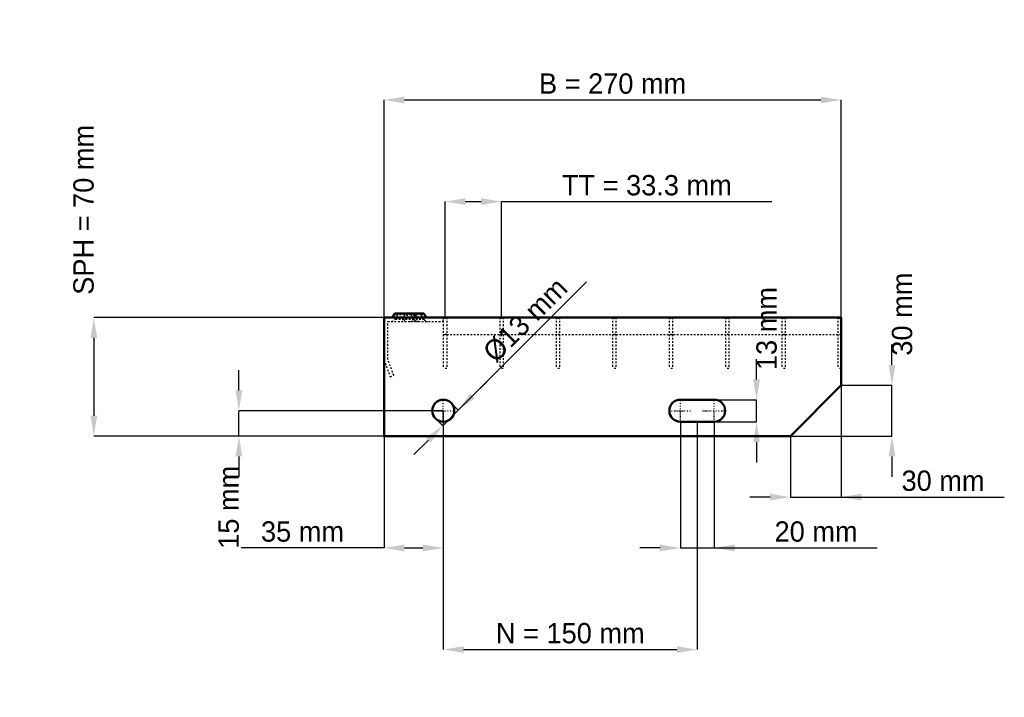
# Model space of a CAD drawing. Header units: millimetres. Extents: x -215 to 366, y -154 to 246.
import ezdxf

# ---------------------------------------------------------------- set-up
doc = ezdxf.new("R2010")
doc.units = ezdxf.units.MM
doc.linetypes.add('Center', pattern=[1.5, 0.45, -0.5, 0.05, -0.5])
doc.linetypes.add('Dashed', pattern=[2, 1, -1])
for name, color, linetype, lineweight in [('2d ConnectionPoints', 7, 'Continuous', 50), ('AM_0', 7, 'Continuous', 50), ('AM_5', 3, 'Continuous', 25), ('AM_7', 7, 'Center', 25), ('AM_9', 6, 'Dashed', 25)]:
    doc.layers.add(name, color=color, linetype=linetype, lineweight=lineweight)
doc.dimstyles.new('ISO-25', dxfattribs={"dimtxt": 2.5, "dimasz": 2.5, "dimexe": 1.25, "dimexo": 0.625, "dimtad": 1, "dimtxsty": 'Standard', "dimcen": 2.5, "dimadec": 0, "dimazin": 0, "dimtfac": 1, "dimtmove": 0, "dimatfit": 3, "dimfxl": 1, "dimarcsym": 0})

# ---------------------------------------------------------------- blocks, each defined once
blk = doc.blocks.new('1_270_2_33_33_6_VERTICAL_0_in_LPP23033112S116002707036350_0')
at = {"layer": 'AM_9'}
blk.add_line((35, 60), (270, 60), dxfattribs=at)
blk = doc.blocks.new('2_600_350_11_11_2_6_3_FRONT_0_in_LPP23033112S116002707036350_0')
at = {"layer": 'AM_0'}
for p, q in [((6.43, 72.46), (5.01, 70)), ((6.43, 72.46), (23.57, 72.46)), ((18.99, 70), (17.57, 72.46)), ((24.99, 70), (23.57, 72.46))]:
    blk.add_line(p, q, dxfattribs=at)
at = {"layer": 'AM_7'}
for p, q in [((12, 73), (12, 67.5)), ((18, 73), (18, 67.5))]:
    blk.add_line(p, q, dxfattribs=at)
at = {"layer": 'AM_9'}
for p, q in [((7.89, 71.62), (6.3, 68.87)), ((6.43, 72.46), (7.89, 71.62)), ((22.11, 71.62), (7.89, 71.62)), ((12.43, 72.46), (11.01, 70)), ((13.89, 71.62), (12.3, 68.87)), ((12.43, 72.46), (13.89, 71.62)), ((16.11, 71.62), (17.57, 72.46)), ((17.7, 68.87), (16.11, 71.62)), ((22.11, 71.62), (23.57, 72.46)), ((23.7, 68.87), (22.11, 71.62)), ((35, 67.75), (35, 70)), ((2.25, 45.4), (2.25, 67.75)), ((2.25, 67.75), (35, 67.75)), ((23.7, 68.87), (6.3, 68.87)), ((19.28, 67.81), (21.08, 67.75)), ((0, 45), (3.64, 35)), ((5.75, 35.77), (2.25, 45.4)), ((3.64, 35), (5.75, 35.77))]:
    blk.add_line(p, q, dxfattribs=at)
blk.add_lwpolyline([(14.92, 67.75), (16.46, 67.8), (18, 67.84), (19.28, 67.81)], dxfattribs=at)
for centre, start, end in [((4.35, 70), 270, 330), ((10.35, 70), 270, 330), ((19.65, 70), 210, 270), ((25.65, 70), 210, 270)]:
    blk.add_arc(centre, 2.25, start, end, dxfattribs=at)
blk = doc.blocks.new('3_600_0_30_11_11_2_3_HORIZONTAL_1_0_in_LPP23033112S116002707036350_0')
at = {"layer": 'AM_9'}
for p, q in [((268, 70), (268, 40)), ((270, 60), (268, 60)), ((270, 40), (268, 40))]:
    blk.add_line(p, q, dxfattribs=at)
blk = doc.blocks.new('4_600_0_30_11_11_2_3_HORIZONTAL_2_0_in_LPP23033112S116002707036350_0')
at = {"layer": 'AM_9'}
for p, q in [((234.98, 70), (234.98, 40)), ((236.98, 70), (236.98, 40)), ((236.98, 60), (234.98, 60)), ((236.98, 40), (234.98, 40))]:
    blk.add_line(p, q, dxfattribs=at)
blk = doc.blocks.new('5_600_0_30_11_11_2_3_HORIZONTAL_3_0_in_LPP23033112S116002707036350_0')
at = {"layer": 'AM_9'}
for p, q in [((201.65, 70), (201.65, 40)), ((203.65, 70), (203.65, 40)), ((203.65, 60), (201.65, 60)), ((203.65, 40), (201.65, 40))]:
    blk.add_line(p, q, dxfattribs=at)
blk = doc.blocks.new('6_600_0_30_11_11_2_3_HORIZONTAL_4_0_in_LPP23033112S116002707036350_0')
at = {"layer": 'AM_9'}
for p, q in [((168.32, 70), (168.32, 40)), ((170.32, 70), (170.32, 40)), ((170.32, 60), (168.32, 60)), ((170.32, 40), (168.32, 40))]:
    blk.add_line(p, q, dxfattribs=at)
blk = doc.blocks.new('7_600_0_30_11_11_2_3_HORIZONTAL_5_0_in_LPP23033112S116002707036350_0')
at = {"layer": 'AM_9'}
for p, q in [((134.99, 70), (134.99, 40)), ((136.99, 70), (136.99, 40)), ((136.99, 60), (134.99, 60)), ((136.99, 40), (134.99, 40))]:
    blk.add_line(p, q, dxfattribs=at)
blk = doc.blocks.new('8_600_0_30_11_11_2_3_HORIZONTAL_6_0_in_LPP23033112S116002707036350_0')
at = {"layer": 'AM_9'}
for p, q in [((101.66, 70), (101.66, 40)), ((103.66, 70), (103.66, 40)), ((103.66, 60), (101.66, 60)), ((103.66, 40), (101.66, 40))]:
    blk.add_line(p, q, dxfattribs=at)
blk = doc.blocks.new('9_600_0_30_11_11_2_3_HORIZONTAL_7_0_in_LPP23033112S116002707036350_0')
at = {"layer": 'AM_9'}
for p, q in [((68.33, 70), (68.33, 40)), ((70.33, 70), (70.33, 40)), ((70.33, 60), (68.33, 60)), ((70.33, 40), (68.33, 40))]:
    blk.add_line(p, q, dxfattribs=at)
blk = doc.blocks.new('10_600_0_30_11_11_2_3_HORIZONTAL_8_0_in_LPP23033112S116002707036350_0')
at = {"layer": 'AM_9'}
for p, q in [((35, 70), (35, 40)), ((37, 70), (37, 40)), ((37, 60), (35, 60)), ((37, 40), (35, 40))]:
    blk.add_line(p, q, dxfattribs=at)
blk = doc.blocks.new('11_270_600_350_2_33_33_6_70_3_LEFT_0_in_LPP23033112S116002707036350_0')
at = {"layer": 'AM_0'}
for p, q in [((270, 70), (0, 70)), ((0, 70), (0, 0)), ((270, 30), (270, 70)), ((240, 0), (270, 30)), ((195, 21.5), (175, 21.5)), ((175, 8.5), (195, 8.5)), ((0, 0), (240, 0))]:
    blk.add_line(p, q, dxfattribs=at)
blk.add_circle((35, 15), 6.5, dxfattribs=at)
for centre, start, end in [((175, 15), 90, 270), ((195, 15), 270, 90)]:
    blk.add_arc(centre, 6.5, start, end, dxfattribs=at)
at = {"layer": 'AM_7'}
for p, q in [((35, 8.175), (35, 21.825)), ((175, 8.175), (175, 21.825)), ((195, 8.175), (195, 21.825)), ((28.175, 15), (41.825, 15)), ((168.175, 15), (181.825, 15)), ((188.175, 15), (201.825, 15))]:
    blk.add_line(p, q, dxfattribs=at)
blk = doc.blocks.new('*D12')
at = {"layer": 'AM_5', "color": 0, "lineweight": -2}
for p, q in [((0, 70), (0, 198.46)), ((12, 198.46), (258, 198.46)), ((270, 70), (270, 198.46))]:
    blk.add_line(p, q, dxfattribs=at)
at = {"layer": 'AM_5', "color": 0}
for points in [[(12, 200.46), (12, 196.46), (0, 198.46)], [(258, 196.46), (258, 200.46), (270, 198.46)]]:
    blk.add_solid(points, dxfattribs=at)
at = {"layer": 'Defpoints', "color": 0}
for p in [(270, 198.46), (0, 70), (270, 70)]:
    blk.add_point(p, dxfattribs=at)
at = {"layer": 'AM_5', "color": 0, "insert": (135, 208.06), "char_height": 12, "attachment_point": 5}
blk.add_mtext('B = 270 mm', dxfattribs=at)
blk = doc.blocks.new('*D13')
at = {"layer": 'AM_5', "color": 0, "lineweight": -2}
for p, q in [((36, 70), (36, 138.46)), ((48, 138.46), (57.33, 138.46)), ((69.33, 70), (69.33, 138.46)), ((69.33, 138.46), (229.1, 138.46))]:
    blk.add_line(p, q, dxfattribs=at)
at = {"layer": 'AM_5', "color": 0}
for points in [[(48, 140.46), (48, 136.46), (36, 138.46)], [(57.33, 136.46), (57.33, 140.46), (69.33, 138.46)]]:
    blk.add_solid(points, dxfattribs=at)
at = {"layer": 'Defpoints', "color": 0}
for p in [(69.33, 138.46), (36, 70), (69.33, 70)]:
    blk.add_point(p, dxfattribs=at)
at = {"layer": 'AM_5', "color": 0, "insert": (155.22, 148.06), "char_height": 12, "attachment_point": 5}
blk.add_mtext('TT = 33.3 mm', dxfattribs=at)
blk = doc.blocks.new('*D14')
at = {"layer": 'AM_5', "color": 0, "lineweight": -2}
for p, q in [((0, 70), (-171.43, 70)), ((-171.43, 58), (-171.43, 12)), ((0, 0), (-171.43, 0))]:
    blk.add_line(p, q, dxfattribs=at)
at = {"layer": 'AM_5', "color": 0}
for points in [[(-169.43, 58), (-173.43, 58), (-171.43, 70)], [(-173.43, 12), (-169.43, 12), (-171.43, 0)]]:
    blk.add_solid(points, dxfattribs=at)
at = {"layer": 'Defpoints', "color": 0}
for p in [(0, 70), (-171.43, 0), (0, 0)]:
    blk.add_point(p, dxfattribs=at)
at = {"layer": 'AM_5', "color": 0, "insert": (-177.43, 133.6), "char_height": 12, "attachment_point": 5, "rotation": 90}
blk.add_mtext('SPH = 70 mm', dxfattribs=at)
blk = doc.blocks.new('*D15')
at = {"layer": 'AM_5', "color": 0, "lineweight": -2}
for p, q in [((-85.71, 27), (-85.71, 39)), ((35, 15), (-85.71, 15)), ((-85.71, 0), (-85.71, 15)), ((0, 0), (-85.71, 0)), ((-85.71, -12), (-85.71, -24))]:
    blk.add_line(p, q, dxfattribs=at)
at = {"layer": 'AM_5', "color": 0}
for points in [[(-87.71, 27), (-83.71, 27), (-85.71, 15)], [(-83.71, -12), (-87.71, -12), (-85.71, 0)]]:
    blk.add_solid(points, dxfattribs=at)
at = {"layer": 'Defpoints', "color": 0}
for p in [(-85.71, 15), (35, 15), (0, 0)]:
    blk.add_point(p, dxfattribs=at)
at = {"layer": 'AM_5', "color": 0, "insert": (-91.71, -42), "char_height": 12, "attachment_point": 5, "rotation": 90}
blk.add_mtext('15 mm', dxfattribs=at)
blk = doc.blocks.new('*D16')
at = {"layer": 'AM_5', "color": 0, "lineweight": -2}
for p, q in [((35, 15), (35, -66)), ((0, 0), (0, -66)), ((0, -66), (-84.34, -66)), ((12, -66), (23, -66))]:
    blk.add_line(p, q, dxfattribs=at)
at = {"layer": 'AM_5', "color": 0}
for points in [[(12, -64), (12, -68), (0, -66)], [(23, -68), (23, -64), (35, -66)]]:
    blk.add_solid(points, dxfattribs=at)
at = {"layer": 'Defpoints', "color": 0}
for p in [(35, 15), (0, 0), (35, -66)]:
    blk.add_point(p, dxfattribs=at)
at = {"layer": 'AM_5', "color": 0, "insert": (-48.17, -56.4), "char_height": 12, "attachment_point": 5}
blk.add_mtext('35 mm', dxfattribs=at)
blk = doc.blocks.new('*D17')
at = {"layer": 'AM_5', "color": 0, "lineweight": -2}
for p, q in [((175, 8.5), (175, -66)), ((195, 8.5), (195, -66)), ((163, -66), (151, -66)), ((175, -66), (195, -66)), ((195, -66), (291.34, -66)), ((207, -66), (219, -66))]:
    blk.add_line(p, q, dxfattribs=at)
at = {"layer": 'AM_5', "color": 0}
for points in [[(163, -68), (163, -64), (175, -66)], [(207, -64), (207, -68), (195, -66)]]:
    blk.add_solid(points, dxfattribs=at)
at = {"layer": 'Defpoints', "color": 0}
for p in [(175, 8.5), (195, 8.5), (195, -66)]:
    blk.add_point(p, dxfattribs=at)
at = {"layer": 'AM_5', "color": 0, "insert": (255.17, -56.4), "char_height": 12, "attachment_point": 5}
blk.add_mtext('20 mm', dxfattribs=at)
blk = doc.blocks.new('*D18')
at = {"layer": 'AM_5', "color": 0, "lineweight": -2}
for p, q in [((220, 33.5), (220, 45.5)), ((195, 21.5), (220, 21.5)), ((220, 8.5), (220, 21.5)), ((195, 8.5), (220, 8.5)), ((220, -3.5), (220, -15.5))]:
    blk.add_line(p, q, dxfattribs=at)
at = {"layer": 'AM_5', "color": 0}
for points in [[(218, 33.5), (222, 33.5), (220, 21.5)], [(222, -3.5), (218, -3.5), (220, 8.5)]]:
    blk.add_solid(points, dxfattribs=at)
at = {"layer": 'Defpoints', "color": 0}
for p in [(195, 21.5), (220, 21.5), (195, 8.5)]:
    blk.add_point(p, dxfattribs=at)
at = {"layer": 'AM_5', "color": 0, "insert": (226, 63.5), "char_height": 12, "attachment_point": 5, "rotation": 90}
blk.add_mtext('13 mm', dxfattribs=at)
blk = doc.blocks.new('*D19')
at = {"layer": 'AM_5', "color": 0, "lineweight": -2}
for p, q in [((300, 42), (300, 54)), ((270, 30), (300, 30)), ((300, 0), (300, 30)), ((240, 0), (300, 0)), ((300, -12), (300, -24))]:
    blk.add_line(p, q, dxfattribs=at)
at = {"layer": 'AM_5', "color": 0}
for points in [[(298, 42), (302, 42), (300, 30)], [(302, -12), (298, -12), (300, 0)]]:
    blk.add_solid(points, dxfattribs=at)
at = {"layer": 'Defpoints', "color": 0}
for p in [(270, 30), (300, 30), (240, 0)]:
    blk.add_point(p, dxfattribs=at)
at = {"layer": 'AM_5', "color": 0, "insert": (306, 72), "char_height": 12, "attachment_point": 5, "rotation": 90}
blk.add_mtext('30 mm', dxfattribs=at)
blk = doc.blocks.new('*D20')
at = {"layer": 'AM_5', "color": 0, "lineweight": -2}
for p, q in [((270, 30), (270, -36)), ((240, 0), (240, -36)), ((228, -36), (216, -36)), ((240, -36), (270, -36)), ((270, -36), (366.34, -36)), ((282, -36), (294, -36))]:
    blk.add_line(p, q, dxfattribs=at)
at = {"layer": 'AM_5', "color": 0}
for points in [[(228, -38), (228, -34), (240, -36)], [(282, -34), (282, -38), (270, -36)]]:
    blk.add_solid(points, dxfattribs=at)
at = {"layer": 'Defpoints', "color": 0}
for p in [(270, 30), (240, 0), (270, -36)]:
    blk.add_point(p, dxfattribs=at)
at = {"layer": 'AM_5', "color": 0, "insert": (330.17, -26.4), "char_height": 12, "attachment_point": 5}
blk.add_mtext('30 mm', dxfattribs=at)
blk = doc.blocks.new('*D21')
at = {"layer": 'AM_5', "color": 0, "lineweight": -2}
for p, q in [((35, 15), (35, -126)), ((185, 8.5), (185, -126)), ((47, -126), (173, -126))]:
    blk.add_line(p, q, dxfattribs=at)
at = {"layer": 'AM_5', "color": 0}
for points in [[(47, -124), (47, -128), (35, -126)], [(173, -128), (173, -124), (185, -126)]]:
    blk.add_solid(points, dxfattribs=at)
at = {"layer": 'Defpoints', "color": 0}
for p in [(35, 15), (185, 8.5), (185, -126)]:
    blk.add_point(p, dxfattribs=at)
at = {"layer": 'AM_5', "color": 0, "insert": (110, -116.4), "char_height": 12, "attachment_point": 5}
blk.add_mtext('N = 150 mm', dxfattribs=at)
blk = doc.blocks.new('*D22')
at = {"layer": 'AM_5', "color": 0, "lineweight": -2}
for p, q in [((43.84, 15.35), (119.64, 91.16)), ((52.32, 23.84), (60.81, 32.32)), ((39.6, 19.6), (43.84, 15.35)), ((34.65, 6.16), (43.84, 15.35)), ((30.4, 10.4), (34.65, 6.16)), ((26.16, -2.32), (17.68, -10.81))]:
    blk.add_line(p, q, dxfattribs=at)
at = {"layer": 'AM_5', "color": 0}
for points in [[(50.91, 25.25), (53.74, 22.42), (43.84, 15.35)], [(27.58, -3.74), (24.75, -0.91), (34.65, 6.16)]]:
    blk.add_solid(points, dxfattribs=at)
at = {"layer": 'Defpoints', "color": 0}
for p in [(39.6, 19.6), (43.84, 15.35), (30.4, 10.4)]:
    blk.add_point(p, dxfattribs=at)
at = {"layer": 'AM_5', "color": 0, "insert": (83.44, 68.53), "char_height": 12, "attachment_point": 5, "rotation": 45}
blk.add_mtext('Ø13 mm', dxfattribs=at)

msp = doc.modelspace()

# ---------------------------------------------------------------- linework, layer by layer
at = {"layer": '2d ConnectionPoints'}
for p in [(0, 70), (0, 70), (0, 70), (0, 70), (0, 70), (0, 70), (35, 70), (36, 70), (36, 70), (69.33, 70), (69.33, 70), (102.66, 70), (102.66, 70), (135.99, 70), (135.99, 70), (169.32, 70), (169.32, 70), (202.65, 70), (202.65, 70), (235.98, 70), (235.98, 70), (269, 70), (0, 0), (0, 0)]:
    msp.add_point(p, dxfattribs=at)

# ---------------------------------------------------------------- block references
for name in ['2_600_350_11_11_2_6_3_FRONT_0_in_LPP23033112S116002707036350_0', '11_270_600_350_2_33_33_6_70_3_LEFT_0_in_LPP23033112S116002707036350_0', '10_600_0_30_11_11_2_3_HORIZONTAL_8_0_in_LPP23033112S116002707036350_0', '9_600_0_30_11_11_2_3_HORIZONTAL_7_0_in_LPP23033112S116002707036350_0', '8_600_0_30_11_11_2_3_HORIZONTAL_6_0_in_LPP23033112S116002707036350_0', '7_600_0_30_11_11_2_3_HORIZONTAL_5_0_in_LPP23033112S116002707036350_0', '6_600_0_30_11_11_2_3_HORIZONTAL_4_0_in_LPP23033112S116002707036350_0', '5_600_0_30_11_11_2_3_HORIZONTAL_3_0_in_LPP23033112S116002707036350_0', '4_600_0_30_11_11_2_3_HORIZONTAL_2_0_in_LPP23033112S116002707036350_0', '3_600_0_30_11_11_2_3_HORIZONTAL_1_0_in_LPP23033112S116002707036350_0', '1_270_2_33_33_6_VERTICAL_0_in_LPP23033112S116002707036350_0']:
    msp.add_blockref(name, (0, 0))

# ---------------------------------------------------------------- dimensions: what is measured, and where the dimension line sits
at = {"layer": 'AM_5'}
for base, p1, p2, text, picture, middle in [((270, 198.46), (0, 70), (270, 70), 'B = 270 mm', '*D12', (135, 198.46)), ((69.33, 138.46), (36, 70), (69.33, 70), 'TT = 33.3 mm', '*D13', (155.216, 138.46)), ((270, -36), (240, 0), (270, 30), '30 mm', '*D20', (330.171, -36)), ((35, -66), (0, 0), (35, 15), '35 mm', '*D16', (-48.171, -66)), ((185, -126), (35, 15), (185, 8.5), 'N = 150 mm', '*D21', (110, -126)), ((195, -66), (175, 8.5), (195, 8.5), '20 mm', '*D17', (255.171, -66))]:
    dim = msp.add_linear_dim(base=base, p1=p1, p2=p2, text=text, dimstyle='ISO-25', override={"dimtxt": 12, "dimasz": 12, "dimexe": 0, "dimexo": 0, "dimgap": 3.6}, dxfattribs=at)
    dim.commit()
    dim.dimension.update_dxf_attribs({"geometry": picture, "text_midpoint": middle, "dimtype": 160})
for base, p1, p2, text, picture, middle in [((-171.429, 0), (0, 70), (0, 0), 'SPH = 70 mm', '*D14', (-177.429, 133.6)), ((300, 30), (240, 0), (270, 30), '30 mm', '*D19', (306, 72)), ((220, 21.5), (195, 8.5), (195, 21.5), '13 mm', '*D18', (226, 63.5)), ((-85.714, 15), (0, 0), (35, 15), '15 mm', '*D15', (-91.714, -42))]:
    dim = msp.add_linear_dim(base=base, p1=p1, p2=p2, angle=90, text=text, dimstyle='ISO-25', override={"dimtxt": 12, "dimasz": 12, "dimexe": 0, "dimexo": 0, "dimgap": 3.6}, dxfattribs=at)
    dim.commit()
    dim.dimension.update_dxf_attribs({"geometry": picture, "text_midpoint": middle, "dimtype": 160, "text_rotation": 90})
dim = msp.add_linear_dim(base=(43.839, 15.354), p1=(30.404, 10.404), p2=(39.596, 19.596), angle=45, text='Ø13 mm', dimstyle='ISO-25', override={"dimtxt": 12, "dimasz": 12, "dimexe": 0, "dimexo": 0, "dimgap": 3.6}, dxfattribs=at)
dim.commit()
dim.dimension.update_dxf_attribs({"geometry": '*D22', "text_midpoint": (90.225, 61.74), "dimtype": 161})

doc.saveas('drawing.dxf')
